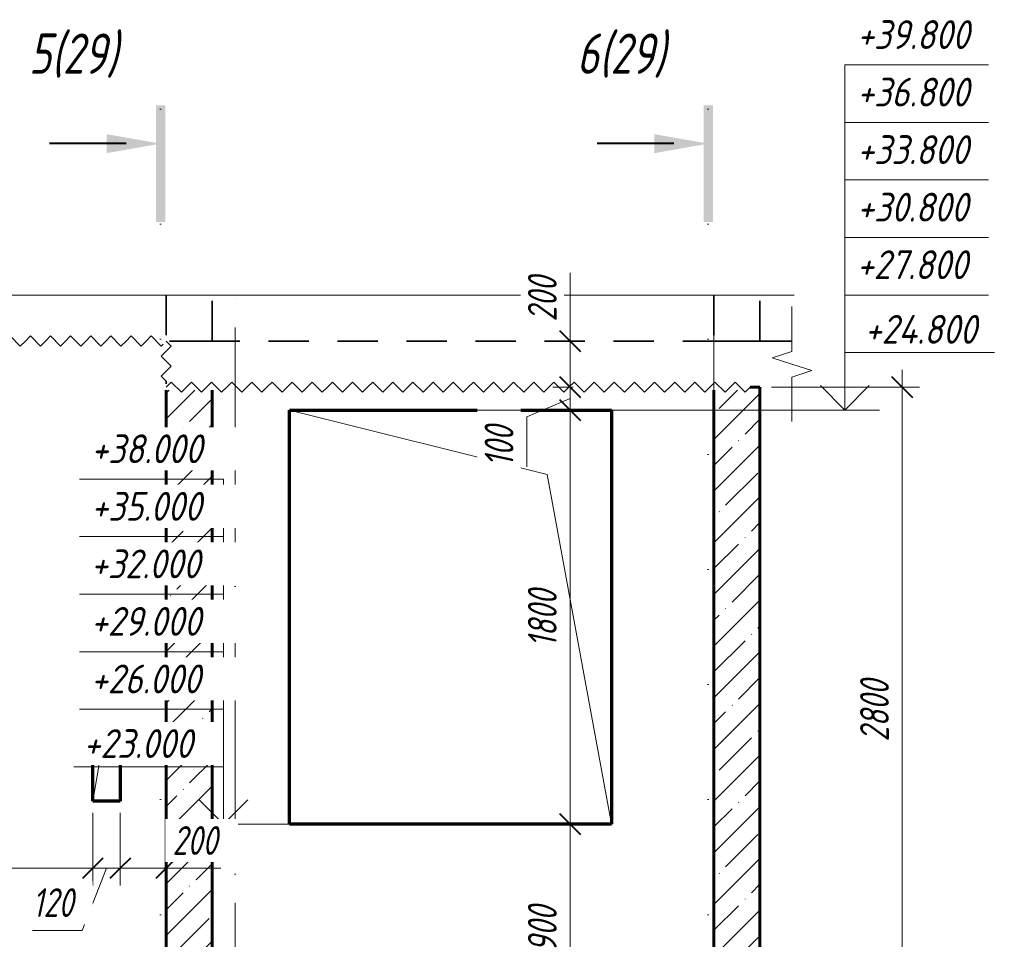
# Model space of a CAD drawing. Header units: millimetres. Extents: x -17461 to 60709, y 19491 to 27282.
# Tile 7 of 23: x -1087 to 3192, y 22500 to 26496. Entities that reach past the tile are written whole.
import ezdxf

# ---------------------------------------------------------------- set-up
doc = ezdxf.new("R2010")
doc.units = ezdxf.units.MM
for name, pattern in [('01 Штриховая _4 мм_', [300, 175, -125]), ('ADSK_Линия разреза', [1000, 0, -500, 0, -500]), ('ADSK_Линия сетки', [1250, 1000, -125, 0, -125]), ('ADSK_Невидимые', [250, 150, -100]), ('ADSK_Пунктирная_п5', [250, 0, -250])]:
    doc.linetypes.add(name, pattern=pattern)
for name, color, linetype, lineweight in [('A-____-____-DIMS', 211, 'Continuous', 9), ('A-____-____-DIMS-50', 211, 'Continuous', 9), ('A-____-NOTE-TEXT', 131, 'Continuous', 20), ('A-DETL-GENF-HDLN', 90, 'ADSK_Невидимые', 20), ('A-DETL-GENF-OTLN', 92, 'Continuous', 20), ('A-DOOR-____-OTLN', 31, 'Continuous', 20), ('A-FLOR-____-MCUT', 192, 'Continuous', 50), ('A-GLAZ-____-OTLN', 151, 'Continuous', 20), ('A-WALL-____-MCUT', 113, 'Continuous', 50), ('A-WALL-____-OTLN', 113, 'Continuous', 20), ('A-WALL-____-PATT', 111, 'Continuous', 50), ('G-____-____-DIMS', 111, 'Continuous', 9), ('G-____-____-SYMB', 111, 'ADSK_Пунктирная_п5', 20), ('S-GRID-____-OTLN', 1, 'Continuous', 9)]:
    doc.layers.add(name, color=color, linetype=linetype, lineweight=lineweight)
doc.styles.add('GOST Common_I_1', font='GOST Common Italic.ttf', dxfattribs={"width": 0.8, "height": 125})
doc.styles.add('GOST Common_I_2', font='GOST Common Italic.ttf', dxfattribs={"width": 0.9, "height": 125})
doc.styles.add('GOST Common_I_3', font='GOST Common Italic.ttf', dxfattribs={"width": 0.8, "height": 175})
doc.dimstyles.new('ADSK_Округление_5мм__Узкий_', dxfattribs={"dimscale": 304.8, "dimtxt": 0.412449, "dimasz": 0.295276, "dimexe": 0.246063, "dimexo": 0.000538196, "dimgap": 0.065617, "dimtad": 1, "dimdec": 0, "dimlfac": 304.8, "dimrnd": 5, "dimdsep": 46, "dimtxsty": 'GOST Common_I_1', "dimblk1": 'OBLIQUE', "dimblk2": 'OBLIQUE', "dimsah": 1, "dimcen": 0.09, "dimdle": 0.246063, "dimazin": 0, "dimtfac": 1, "dimtdec": 4, "dimtix": 1, "dimtmove": 0, "dimatfit": 3, "dimfxl": 1, "dimtvp": 1, "dimtfill": 1, "dimtolj": 1, "dimtzin": 0, "dimlwd": 20, "dimlwe": 20, "dimarcsym": 2})
doc.dimstyles.new('ADSK_Округление_5мм__Узкий__1', dxfattribs={"dimscale": 304.8, "dimtxt": 0.412449, "dimasz": 0.295276, "dimexe": 0.246063, "dimexo": 0.000538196, "dimgap": 0.065617, "dimtad": 1, "dimdec": 0, "dimlfac": 304.8, "dimrnd": 5, "dimdsep": 46, "dimtxsty": 'GOST Common_I_1', "dimblk1": 'OBLIQUE', "dimblk2": 'OBLIQUE', "dimsah": 1, "dimcen": 0.09, "dimdle": 0.246063, "dimazin": 0, "dimtfac": 1, "dimtdec": 4, "dimtix": 1, "dimtmove": 1, "dimatfit": 3, "dimfxl": 1, "dimtvp": 1, "dimtfill": 1, "dimtolj": 1, "dimtzin": 0, "dimlwd": 20, "dimlwe": 20, "dimarcsym": 2})
pattern_1 = [(45, (-35006.47, 44760), (-112.2532, 112.2532), []), (45, (-34894.21, 44760), (-112.2532, 112.2532), [198.438, -39.688, 1.676, -38.011])]

# ---------------------------------------------------------------- blocks, each defined once
blk = doc.blocks.new('ADSK_Окно_ПроемПрямоугольный - ADSK_Окно_ПроемПрямоугольный-V3-КЖ1_Р_ВЭ8_Опалубка_2')
at = {"layer": 'A-DETL-GENF-HDLN'}
for p, q in [((34135, 24800), (32735, 24800)), ((32735, 24800), (32735, 23000)), ((34135, 23000), (34135, 24800)), ((32735, 23000), (34135, 23000))]:
    blk.add_line(p, q, dxfattribs=at)
at = {"layer": 'A-DETL-GENF-OTLN'}
for p, q in [((33855, 24520), (32735, 24800)), ((34135, 23000), (33855, 24520))]:
    blk.add_line(p, q, dxfattribs=at)
blk = doc.blocks.new('ADSK_Дверь_ПроемПрямоугольный - ADSK_Дверь_ПроемПрямоугольный-1820829-КЖ1_Р_ВЭ8_Опалубка_2')
at = {"layer": 'A-DETL-GENF-HDLN'}
for p, q in [((31880.3, 23300), (32000.3, 23300)), ((31880.3, 23100), (31880.3, 23300)), ((32000.3, 23300), (32000.3, 23100))]:
    blk.add_line(p, q, dxfattribs=at)
at = {"layer": 'A-DETL-GENF-OTLN'}
for p, q in [((31910.3, 23270), (32000.3, 23300)), ((31880.3, 23100), (31910.3, 23270))]:
    blk.add_line(p, q, dxfattribs=at)
blk = doc.blocks.new('ADSK_Обрыв_Линия - ADSK_Обрыв_линия-1421234-КЖ1_Р_ВЭ8_Опалубка_2')
at = {"layer": 'A-DETL-GENF-OTLN'}
blk.add_line((31160.8, 25300), (34779, 25300), dxfattribs=at)
blk = doc.blocks.new('ADSK_Обрыв_Линия - ADSK_Обрыв_линия-1072157-КЖ1_Р_ВЭ8_Опалубка_2')
at = {"layer": 'A-DETL-GENF-OTLN'}
for p, q in [((27030, 22056.3), (27030, 22100)), ((27030, 21900), (27030, 21945))]:
    blk.add_line(p, q, dxfattribs=at)
blk = doc.blocks.new('Последовательность узлов - 3мм масшт 15-1752345-КЖ1_Р_ВЭ8_Опалубка_2')
at = {"layer": 'A-DETL-GENF-OTLN'}
for p, q in [((31521.9, 25121.9), (31565.6, 25078.1)), ((31587.5, 25100), (31609.4, 25121.9)), ((31609.4, 25121.9), (31653.1, 25078.1)), ((31675, 25100), (31696.9, 25121.9)), ((31696.9, 25121.9), (31740.6, 25078.1)), ((31762.5, 25100), (31784.4, 25121.9)), ((31784.4, 25121.9), (31828.1, 25078.1)), ((31850, 25100), (31871.9, 25121.9)), ((31871.9, 25121.9), (31915.6, 25078.1)), ((31937.5, 25100), (31959.4, 25121.9)), ((31959.4, 25121.9), (32003.1, 25078.1)), ((32025, 25100), (32046.9, 25121.9)), ((32046.9, 25121.9), (32090.6, 25078.1)), ((32112.5, 25100), (32134.4, 25121.9)), ((32134.4, 25121.9), (32178.1, 25078.1)), ((31587.5, 25100), (31565.6, 25078.1)), ((31675, 25100), (31653.1, 25078.1)), ((31762.5, 25100), (31740.6, 25078.1)), ((31850, 25100), (31828.1, 25078.1)), ((31937.5, 25100), (31915.6, 25078.1)), ((32025, 25100), (32003.1, 25078.1)), ((32112.5, 25100), (32090.6, 25078.1)), ((32186, 25086), (32178.1, 25078.1))]:
    blk.add_line(p, q, dxfattribs=at)
blk = doc.blocks.new('Последовательность узлов - 3мм масшт 15-V5-КЖ1_Р_ВЭ8_Опалубка_2')
at = {"layer": 'A-DETL-GENF-OTLN'}
for p, q in [((30255, 24900), (30276.875, 24921.875)), ((30276.875, 24921.875), (30320.625, 24878.125)), ((30342.5, 24900), (30364.375, 24921.875)), ((30364.375, 24921.875), (30408.125, 24878.125)), ((30342.5, 24900), (30320.625, 24878.125)), ((30430, 24900), (30408.125, 24878.125))]:
    blk.add_line(p, q, dxfattribs=at)
blk = doc.blocks.new('Последовательность узлов - 3мм масшт 15-V6-КЖ1_Р_ВЭ8_Опалубка_2')
at = {"layer": 'A-DETL-GENF-OTLN'}
for p, q in [((32200, 24900), (32221.9, 24921.9)), ((32265.6, 24878.1), (32221.9, 24921.9)), ((32287.5, 24900), (32309.4, 24921.9)), ((32353.1, 24878.1), (32309.4, 24921.9)), ((32375, 24900), (32396.9, 24921.9)), ((32440.6, 24878.1), (32396.9, 24921.9)), ((32462.5, 24900), (32484.4, 24921.9)), ((32528.1, 24878.1), (32484.4, 24921.9)), ((32550, 24900), (32571.9, 24921.9)), ((32615.6, 24878.1), (32571.9, 24921.9)), ((32637.5, 24900), (32659.4, 24921.9)), ((32703.1, 24878.1), (32659.4, 24921.9)), ((32725, 24900), (32746.9, 24921.9)), ((32790.6, 24878.1), (32746.9, 24921.9)), ((32812.5, 24900), (32834.4, 24921.9)), ((32878.1, 24878.1), (32834.4, 24921.9)), ((32900, 24900), (32921.9, 24921.9)), ((32965.6, 24878.1), (32921.9, 24921.9)), ((32987.5, 24900), (33009.4, 24921.9)), ((33053.1, 24878.1), (33009.4, 24921.9)), ((33075, 24900), (33096.9, 24921.9)), ((33140.6, 24878.1), (33096.9, 24921.9)), ((33162.5, 24900), (33184.4, 24921.9)), ((33228.1, 24878.1), (33184.4, 24921.9)), ((33250, 24900), (33271.9, 24921.9)), ((33315.6, 24878.1), (33271.9, 24921.9)), ((33337.5, 24900), (33359.4, 24921.9)), ((33403.1, 24878.1), (33359.4, 24921.9)), ((33425, 24900), (33446.9, 24921.9)), ((33490.6, 24878.1), (33446.9, 24921.9)), ((33512.5, 24900), (33534.4, 24921.9)), ((33578.1, 24878.1), (33534.4, 24921.9)), ((33600, 24900), (33621.9, 24921.9)), ((33665.6, 24878.1), (33621.9, 24921.9)), ((33687.5, 24900), (33709.4, 24921.9)), ((33753.1, 24878.1), (33709.4, 24921.9)), ((33775, 24900), (33796.9, 24921.9)), ((33840.6, 24878.1), (33796.9, 24921.9)), ((33862.5, 24900), (33884.4, 24921.9)), ((33928.1, 24878.1), (33884.4, 24921.9)), ((33950, 24900), (33971.9, 24921.9)), ((34015.6, 24878.1), (33971.9, 24921.9)), ((34037.5, 24900), (34059.4, 24921.9)), ((34103.1, 24878.1), (34059.4, 24921.9)), ((34125, 24900), (34146.9, 24921.9)), ((34190.6, 24878.1), (34146.9, 24921.9)), ((34212.5, 24900), (34234.4, 24921.9)), ((34278.1, 24878.1), (34234.4, 24921.9)), ((34300, 24900), (34321.9, 24921.9)), ((34365.6, 24878.1), (34321.9, 24921.9)), ((34387.5, 24900), (34409.4, 24921.9)), ((34453.1, 24878.1), (34409.4, 24921.9)), ((34475, 24900), (34496.9, 24921.9)), ((34540.6, 24878.1), (34496.9, 24921.9)), ((34562.5, 24900), (34584.4, 24921.9)), ((34628.1, 24878.1), (34584.4, 24921.9)), ((34650, 24900), (34671.9, 24921.9)), ((34715.6, 24878.1), (34671.9, 24921.9)), ((32287.5, 24900), (32265.6, 24878.1)), ((32375, 24900), (32353.1, 24878.1)), ((32462.5, 24900), (32440.6, 24878.1)), ((32550, 24900), (32528.1, 24878.1)), ((32637.5, 24900), (32615.6, 24878.1)), ((32725, 24900), (32703.1, 24878.1)), ((32812.5, 24900), (32790.6, 24878.1)), ((32900, 24900), (32878.1, 24878.1)), ((32987.5, 24900), (32965.6, 24878.1)), ((33075, 24900), (33053.1, 24878.1)), ((33162.5, 24900), (33140.6, 24878.1)), ((33250, 24900), (33228.1, 24878.1)), ((33337.5, 24900), (33315.6, 24878.1)), ((33425, 24900), (33403.1, 24878.1)), ((33512.5, 24900), (33490.6, 24878.1)), ((33600, 24900), (33578.1, 24878.1)), ((33687.5, 24900), (33665.6, 24878.1)), ((33775, 24900), (33753.1, 24878.1)), ((33862.5, 24900), (33840.6, 24878.1)), ((33950, 24900), (33928.1, 24878.1)), ((34037.5, 24900), (34015.6, 24878.1)), ((34125, 24900), (34103.1, 24878.1)), ((34212.5, 24900), (34190.6, 24878.1)), ((34300, 24900), (34278.1, 24878.1)), ((34387.5, 24900), (34365.6, 24878.1)), ((34475, 24900), (34453.1, 24878.1)), ((34562.5, 24900), (34540.6, 24878.1)), ((34650, 24900), (34628.1, 24878.1)), ((34737.5, 24900), (34715.6, 24878.1))]:
    blk.add_line(p, q, dxfattribs=at)
blk = doc.blocks.new('Разрез - Номер вида и Номер листа спереди_3_5 мм-6455-КЖ1_Р_ВЭ8_Опалубка_2')
at = {"layer": 'G-____-____-SYMB', "linetype": 'Continuous', "lineweight": 9}
for points in [[(27425.3, 25617.8), (27385.4, 25617.8), (27385.4, 26124.4), (27425.3, 26124.4)], [(27171.4, 25998.9), (27405.1, 25957.7), (27171.4, 25916.5)]]:
    blk.add_hatch(color=256, dxfattribs=at).paths.add_polyline_path(points)
at = {"layer": 'G-____-____-SYMB', "linetype": 'Continuous', "lineweight": 40}
blk.add_line((27255.1, 25957.7), (26921.9, 25957.7), dxfattribs=at)
blk = doc.blocks.new('DIMBLOCK36-КЖ1_Р_ВЭ8_Опалубка_2')
at = {"layer": 'A-____-____-DIMS-50', "lineweight": 20}
for p, q in [((2748.7, 24975), (2748.7, 22025)), ((2748.7, 24900), (2180.2, 24900)), ((2748.7, 24900), (2823.7, 24900)), ((2748.7, 22100), (2180.2, 22100)), ((2748.7, 22100), (2823.7, 22100))]:
    blk.add_line(p, q, dxfattribs=at)
at = {"layer": 'A-____-____-DIMS-50', "lineweight": 40}
for p, q in [((2748.7, 24900), (2703.7, 24945)), ((2748.7, 24900), (2793.7, 24855)), ((2748.7, 22100), (2703.7, 22145)), ((2748.7, 22100), (2793.7, 22055))]:
    blk.add_line(p, q, dxfattribs=at)
at = {"layer": 'A-____-____-DIMS-50', "color": 0, "lineweight": 20, "insert": (2565.3, 23359.4), "char_height": 125, "width": 337.511, "attachment_point": 1, "rotation": 90, "line_spacing_factor": 1.022761, "style": 'GOST Common_I_1', "bg_fill": 3, "box_fill_scale": 1.25, "bg_fill_color": 256, "bg_fill_true_color": 13158600, "bg_fill_transparency": 0}
blk.add_mtext('2800', dxfattribs=at)
blk = doc.blocks.new('_Oblique')
at = {"color": 0, "linetype": 'ByBlock', "lineweight": -2}
blk.add_line((-0.5, -0.5), (0.5, 0.5), dxfattribs=at)
blk = doc.blocks.new('DIMBLOCK37-КЖ1_Р_ВЭ8_Опалубка_2')
at = {"layer": 'A-____-____-DIMS-50', "lineweight": 20}
for p, q in [((1305.2, 25395.9), (1305.2, 25160)), ((1305.2, 25175), (1305.2, 24900)), ((1305.2, 25160), (1305.2, 25000)), ((1305.2, 25100), (1230.2, 25100)), ((1305.2, 25100), (1318.8, 25100)), ((1305.2, 24900), (1230.2, 24900)), ((1305.2, 24900), (1318.8, 24900))]:
    blk.add_line(p, q, dxfattribs=at)
at = {"layer": 'A-____-____-DIMS-50', "lineweight": 40}
for p, q in [((1305.2, 25100), (1260.2, 25145)), ((1305.2, 25100), (1350.2, 25055)), ((1305.2, 24900), (1260.2, 24945)), ((1305.2, 24900), (1350.2, 24855))]:
    blk.add_line(p, q, dxfattribs=at)
at = {"layer": 'A-____-____-DIMS-50', "color": 0, "lineweight": 20, "insert": (1121.9, 25185), "char_height": 125, "width": 253.133, "attachment_point": 1, "rotation": 90, "line_spacing_factor": 1.022761, "style": 'GOST Common_I_1', "bg_fill": 3, "box_fill_scale": 1.25, "bg_fill_color": 256, "bg_fill_true_color": 13158600, "bg_fill_transparency": 0}
blk.add_mtext('200', dxfattribs=at)
blk = doc.blocks.new('DIMBLOCK38-КЖ1_Р_ВЭ8_Опалубка_2')
at = {"layer": 'A-____-____-DIMS-50', "lineweight": 40}
for p, q in [((1305.2, 24900), (1260.2, 24945)), ((1305.2, 24900), (1350.2, 24855)), ((1305.2, 24800), (1260.2, 24845)), ((1305.2, 24800), (1350.2, 24755))]:
    blk.add_line(p, q, dxfattribs=at)
at = {"layer": 'A-____-____-DIMS-50', "lineweight": 20}
for p, q in [((1305.2, 24900), (1230.2, 24900)), ((1305.2, 24900), (1305.2, 24800)), ((1305.2, 24900), (1318.8, 24900)), ((1117.3, 24770.2), (1305.2, 24850)), ((1305.2, 24800), (1230.2, 24800)), ((1305.2, 24800), (1318.8, 24800)), ((1117.3, 24553.4), (1117.3, 24770.2))]:
    blk.add_line(p, q, dxfattribs=at)
at = {"layer": 'A-____-____-DIMS-50', "color": 0, "lineweight": 20, "insert": (933.9, 24553.4), "char_height": 125, "width": 230.121, "attachment_point": 1, "rotation": 90, "line_spacing_factor": 1.022761, "style": 'GOST Common_I_1', "bg_fill": 3, "box_fill_scale": 1.25, "bg_fill_color": 256, "bg_fill_true_color": 13158600, "bg_fill_transparency": 0}
blk.add_mtext('100', dxfattribs=at)
blk = doc.blocks.new('DIMBLOCK39-КЖ1_Р_ВЭ8_Опалубка_2')
at = {"layer": 'A-____-____-DIMS-50', "lineweight": 40}
for p, q in [((1305.2, 24800), (1260.2, 24845)), ((1305.2, 24800), (1350.2, 24755)), ((1305.2, 23000), (1260.2, 23045)), ((1305.2, 23000), (1350.2, 22955))]:
    blk.add_line(p, q, dxfattribs=at)
at = {"layer": 'A-____-____-DIMS-50', "lineweight": 20}
for p, q in [((1305.2, 24800), (1230.2, 24800)), ((1305.2, 24800), (1305.2, 23000)), ((1305.2, 24800), (1318.8, 24800)), ((1305.2, 23000), (1230.2, 23000)), ((1305.2, 23000), (1318.8, 23000))]:
    blk.add_line(p, q, dxfattribs=at)
at = {"layer": 'A-____-____-DIMS-50', "color": 0, "lineweight": 20, "insert": (1121.9, 23769), "char_height": 125, "width": 314.499, "attachment_point": 1, "rotation": 90, "line_spacing_factor": 1.022761, "style": 'GOST Common_I_1', "bg_fill": 3, "box_fill_scale": 1.25, "bg_fill_color": 256, "bg_fill_true_color": 13158600, "bg_fill_transparency": 0}
blk.add_mtext('1800', dxfattribs=at)
blk = doc.blocks.new('DIMBLOCK40-КЖ1_Р_ВЭ8_Опалубка_2')
at = {"layer": 'A-____-____-DIMS-50', "lineweight": 40}
for p, q in [((1305.2, 23000), (1260.2, 23045)), ((1305.2, 23000), (1350.2, 22955)), ((1305.2, 22100), (1260.2, 22145)), ((1305.2, 22100), (1350.2, 22055))]:
    blk.add_line(p, q, dxfattribs=at)
at = {"layer": 'A-____-____-DIMS-50', "lineweight": 20}
for p, q in [((1305.2, 23000), (1230.2, 23000)), ((1305.2, 23000), (1305.2, 22025)), ((1305.2, 23000), (1318.8, 23000)), ((1305.2, 22100), (1230.2, 22100)), ((1305.2, 22100), (1318.8, 22100))]:
    blk.add_line(p, q, dxfattribs=at)
at = {"layer": 'A-____-____-DIMS-50', "color": 0, "lineweight": 20, "insert": (1121.9, 22444.5), "char_height": 125, "width": 253.133, "attachment_point": 1, "rotation": 90, "line_spacing_factor": 1.022761, "style": 'GOST Common_I_1', "bg_fill": 3, "box_fill_scale": 1.25, "bg_fill_color": 256, "bg_fill_true_color": 13158600, "bg_fill_transparency": 0}
blk.add_mtext('900', dxfattribs=at)
blk = doc.blocks.new('Высотные отметки - Стрелка вверх-6399-КЖ1_Р_ВЭ8_Опалубка_2')
at = {"layer": 'A-____-NOTE-TEXT'}
for p, q in [((26657.7, 22350), (26007.7, 22350)), ((26657.7, 22100), (26657.7, 22350)), ((26657.7, 22100), (26551.6, 22206.1)), ((26657.7, 22100), (26763.7, 22206.1)), ((26807.7, 22100), (26507.7, 22100))]:
    blk.add_line(p, q, dxfattribs=at)
blk = doc.blocks.new('030_Группа отметок вверх_ТиповАннот_ - 030_Группа отметок вверх_ТиповАннот_-1592594-КЖ1_Р_ВЭ8_Опалубка_2')
at = {"layer": 'A-____-NOTE-TEXT'}
for p, q in [((31448.1, 24930), (30823.1, 24930)), ((30823.1, 24930), (30823.1, 24680)), ((31448.1, 24680), (30823.1, 24680)), ((30823.1, 24680), (30823.1, 24430)), ((31448.1, 24430), (30823.1, 24430)), ((30823.1, 24430), (30823.1, 24180)), ((31448.1, 24180), (30823.1, 24180)), ((30823.1, 24180), (30823.1, 23930)), ((30823.1, 23680), (30823.1, 23930)), ((31448.1, 23930), (30823.1, 23930))]:
    blk.add_line(p, q, dxfattribs=at)
blk = doc.blocks.new('030_Группа отметок вверх_ТиповАннот_ - 030_Группа отметок вверх_ТиповАннот_-1592595-КЖ1_Р_ВЭ8_Опалубка_2')
at = {"layer": 'A-____-NOTE-TEXT'}
for p, q in [((26037.6, 26400), (26662.6, 26400)), ((26662.6, 26400), (26662.6, 26150)), ((26037.6, 26150), (26662.6, 26150)), ((26662.6, 26150), (26662.6, 25900)), ((26037.6, 25900), (26662.6, 25900)), ((26662.6, 25900), (26662.6, 25650)), ((26037.6, 25650), (26662.6, 25650)), ((26662.6, 25650), (26662.6, 25400)), ((26037.6, 25400), (26662.6, 25400)), ((26662.6, 25150), (26662.6, 25400))]:
    blk.add_line(p, q, dxfattribs=at)
blk = doc.blocks.new('DIMBLOCK47-КЖ1_Р_ВЭ8_Опалубка_2')
at = {"layer": 'A-____-____-DIMS-50', "lineweight": 20}
for p, q in [((-1729.5, 22808.7), (-1729.5, 23050)), ((-769.5, 22808.7), (-769.5, 23050)), ((-1729.5, 22808.7), (-769.5, 22808.7)), ((-1729.5, 22808.7), (-1729.5, 22733.7)), ((-769.5, 22808.7), (-769.5, 22733.7))]:
    blk.add_line(p, q, dxfattribs=at)
at = {"layer": 'A-____-____-DIMS-50', "lineweight": 40}
for p, q in [((-1729.5, 22808.7), (-1684.5, 22853.7)), ((-769.5, 22808.7), (-724.5, 22853.7)), ((-1729.5, 22808.7), (-1774.5, 22763.7)), ((-769.5, 22808.7), (-814.5, 22763.7))]:
    blk.add_line(p, q, dxfattribs=at)
at = {"layer": 'A-____-____-DIMS-50', "color": 0, "lineweight": 20, "insert": (-1355, 22992.1), "char_height": 125, "width": 253.133, "attachment_point": 1, "line_spacing_factor": 1.022761, "style": 'GOST Common_I_1', "bg_fill": 3, "box_fill_scale": 1.25, "bg_fill_color": 256, "bg_fill_true_color": 13158600, "bg_fill_transparency": 0}
blk.add_mtext('960', dxfattribs=at)
blk = doc.blocks.new('DIMBLOCK48-КЖ1_Р_ВЭ8_Опалубка_2')
at = {"layer": 'A-____-____-DIMS-50', "lineweight": 20}
for p, q in [((-769.5, 22808.7), (-769.5, 23050)), ((-649.5, 22808.7), (-649.5, 23050)), ((-814.7, 22538.7), (-709.5, 22808.7)), ((-769.5, 22808.7), (-649.5, 22808.7)), ((-769.5, 22808.7), (-769.5, 22733.7)), ((-649.5, 22808.7), (-649.5, 22733.7)), ((-1031.5, 22538.7), (-814.7, 22538.7))]:
    blk.add_line(p, q, dxfattribs=at)
at = {"layer": 'A-____-____-DIMS-50', "lineweight": 40}
for p, q in [((-769.5, 22808.7), (-724.5, 22853.7)), ((-649.5, 22808.7), (-604.5, 22853.7)), ((-769.5, 22808.7), (-814.5, 22763.7)), ((-649.5, 22808.7), (-694.5, 22763.7))]:
    blk.add_line(p, q, dxfattribs=at)
at = {"layer": 'A-____-____-DIMS-50', "color": 0, "lineweight": 20, "insert": (-1031.5, 22722.1), "char_height": 125, "width": 230.121, "attachment_point": 1, "line_spacing_factor": 1.022761, "style": 'GOST Common_I_1', "bg_fill": 3, "box_fill_scale": 1.25, "bg_fill_color": 256, "bg_fill_true_color": 13158600, "bg_fill_transparency": 0}
blk.add_mtext('120', dxfattribs=at)
blk = doc.blocks.new('DIMBLOCK49-КЖ1_Р_ВЭ8_Опалубка_2')
at = {"layer": 'A-____-____-DIMS-50', "lineweight": 20}
for p, q in [((-649.5, 22808.7), (-649.5, 23050)), ((-649.5, 22808.7), (-374.8, 22808.7)), ((-649.5, 22808.7), (-649.5, 22733.7)), ((-448.2, 22808.7), (-549.6, 22808.7)), ((-449.8, 22808.7), (-449.8, 22822.3)), ((-449.8, 22808.7), (-449.8, 22733.7)), ((-212.3, 22808.7), (-448.2, 22808.7))]:
    blk.add_line(p, q, dxfattribs=at)
at = {"layer": 'A-____-____-DIMS-50', "lineweight": 40}
for p, q in [((-649.5, 22808.7), (-604.5, 22853.7)), ((-449.8, 22808.7), (-404.8, 22853.7)), ((-649.5, 22808.7), (-694.5, 22763.7)), ((-449.8, 22808.7), (-494.8, 22763.7))]:
    blk.add_line(p, q, dxfattribs=at)
at = {"layer": 'A-____-____-DIMS-50', "color": 0, "lineweight": 20, "insert": (-423.2, 22992.1), "char_height": 125, "width": 253.133, "attachment_point": 1, "line_spacing_factor": 1.022761, "style": 'GOST Common_I_1', "bg_fill": 3, "box_fill_scale": 1.25, "bg_fill_color": 256, "bg_fill_true_color": 13158600, "bg_fill_transparency": 0}
blk.add_mtext('200', dxfattribs=at)

msp = doc.modelspace()

# ---------------------------------------------------------------- hatches: boundary and pattern name
at = {"layer": 'A-WALL-____-PATT', "lineweight": 9}
h = msp.add_hatch(dxfattribs=at)
h.set_pattern_fill('FP_1', color=256, style=0, pattern_type=2)
h.set_pattern_definition(pattern_1)
h.paths.add_polyline_path([(-449.7594, 22100), (-249.7594, 22100), (-249.7594, 24886), (-449.7594, 24886), (-449.7594, 23362.2241)])
h = msp.add_hatch(dxfattribs=at)
h.set_pattern_fill('FP_1', color=256, style=0, pattern_type=2)
h.set_pattern_definition(pattern_1)
h.paths.add_polyline_path([(2130.241, 22100), (2130.241, 24900), (2087.7406, 24900), (2087.7406, 24886), (1930.241, 24886), (1930.241, 22100)])

# ---------------------------------------------------------------- linework, layer by layer
at = {"layer": 'A-____-NOTE-TEXT'}
for p, q in [((2129.2881, 25300), (2279.2881, 25300)), ((2269.2881, 25100), (2269.2881, 25250)), ((2269.2881, 25055), (2182.6856, 25027.5)), ((2269.2881, 25000), (2182.6856, 25027.5)), ((2355.9383, 24971.8457), (2269.2881, 25000)), ((2269.2881, 24943.6913), (2355.9383, 24971.8457)), ((2269.2881, 24900), (2269.2881, 24750))]:
    msp.add_line(p, q, dxfattribs=at)
at = {"layer": 'A-FLOR-____-MCUT', "linetype": '01 Штриховая _4 мм_', "lineweight": 35}
for p, q in [((2269.2881, 25100), (-435.7594, 25100)), ((-449.7594, 24925), (-449.7594, 24914))]:
    msp.add_line(p, q, dxfattribs=at)
at = {"layer": 'A-WALL-____-MCUT', "linetype": '01 Штриховая _4 мм_', "lineweight": 35}
for p, q in [((-449.7594, 25300), (-449.7594, 25114)), ((-249.7594, 25100), (-249.7594, 25300)), ((1930.241, 25300), (1930.241, 25100)), ((2130.241, 25100), (2130.241, 25300)), ((-435.7594, 25100), (-249.7594, 25100)), ((1930.241, 25100), (2130.241, 25100))]:
    msp.add_line(p, q, dxfattribs=at)
at = {"layer": 'A-WALL-____-MCUT', "lineweight": 60}
for p, q in [((-449.7594, 24886), (-449.7594, 22100)), ((-249.7594, 22100), (-249.7594, 24886)), ((1930.241, 24886), (1930.241, 22100)), ((2130.241, 24900), (2087.7406, 24900)), ((2130.241, 22100), (2130.241, 24900))]:
    msp.add_line(p, q, dxfattribs=at)
at = {"layer": 'A-WALL-____-OTLN', "lineweight": 70}
for p, q in [((85.241, 24800), (1485.241, 24800)), ((85.241, 23000), (85.241, 24800)), ((1485.241, 24800), (1485.241, 23000)), ((-769.4994, 23300), (-649.4994, 23300)), ((-769.4994, 23100), (-769.4994, 23300)), ((-649.4994, 23300), (-649.4994, 23100)), ((-649.4994, 23100), (-769.4994, 23100)), ((1485.241, 23000), (85.241, 23000))]:
    msp.add_line(p, q, dxfattribs=at)
at = {"layer": 'G-____-____-DIMS', "lineweight": 20}
msp.add_line((85.241, 23000), (-201.3481, 23000), dxfattribs=at)
at = {"layer": 'G-____-____-SYMB', "linetype": 'ADSK_Линия разреза'}
for p, q in [((-474.6528, 26107.7025), (-474.6528, 20847.4741)), ((1905.3476, 26107.7025), (1905.3476, 20847.4741))]:
    msp.add_line(p, q, dxfattribs=at)
at = {"layer": 'S-GRID-____-OTLN', "linetype": 'ADSK_Линия сетки'}
for p, q in [((-149.759, 20408.7048), (-149.759, 25300)), ((1930.241, 20408.7048), (1930.241, 25300))]:
    msp.add_line(p, q, dxfattribs=at)

# ---------------------------------------------------------------- block references
at = {"layer": 'A-____-NOTE-TEXT'}
msp.add_blockref('Высотные отметки - Стрелка вверх-6399-КЖ1_Р_ВЭ8_Опалубка_2', (-26859.003, 900), dxfattribs=at)
at = {"layer": 'A-DETL-GENF-OTLN'}
for name in ['ADSK_Обрыв_Линия - ADSK_Обрыв_линия-1421234-КЖ1_Р_ВЭ8_Опалубка_2', 'Последовательность узлов - 3мм масшт 15-1752345-КЖ1_Р_ВЭ8_Опалубка_2', 'Последовательность узлов - 3мм масшт 15-V6-КЖ1_Р_ВЭ8_Опалубка_2']:
    msp.add_blockref(name, (-32649.759, 0), dxfattribs=at)
for name, p, rotation in [('Последовательность узлов - 3мм масшт 15-V5-КЖ1_Р_ВЭ8_Опалубка_2', (24450.2406, -5330), 90), ('ADSK_Обрыв_Линия - ADSK_Обрыв_линия-1072157-КЖ1_Р_ВЭ8_Опалубка_2', (29299.2881, 47000), 180)]:
    msp.add_blockref(name, p, dxfattribs=dict(at, rotation=rotation))
at = {"layer": 'A-DOOR-____-OTLN'}
msp.add_blockref('ADSK_Дверь_ПроемПрямоугольный - ADSK_Дверь_ПроемПрямоугольный-1820829-КЖ1_Р_ВЭ8_Опалубка_2', (-32649.759, 0), dxfattribs=at)
at = {"layer": 'A-GLAZ-____-OTLN'}
msp.add_blockref('ADSK_Окно_ПроемПрямоугольный - ADSK_Окно_ПроемПрямоугольный-V3-КЖ1_Р_ВЭ8_Опалубка_2', (-32649.759, 0), dxfattribs=at)
at = {"layer": 'G-____-____-SYMB', "linetype": 'Continuous', "lineweight": 40}
for p in [(-27879.7594, 0), (-25499.759, 0)]:
    msp.add_blockref('Разрез - Номер вида и Номер листа спереди_3_5 мм-6455-КЖ1_Р_ВЭ8_Опалубка_2', p, dxfattribs=at)

# ---------------------------------------------------------------- texts
at = {"layer": 'A-____-NOTE-TEXT', "lineweight": 9, "insert": (2552.5351, 26494.2026), "char_height": 125, "width": 627.721312, "attachment_point": 1, "style": 'GOST Common_I_2', "bg_fill": 3, "box_fill_scale": 1.25, "bg_fill_color": 256, "bg_fill_true_color": 13158600, "bg_fill_transparency": 0}
msp.add_mtext('+39.800', dxfattribs=at)
at = {"layer": 'G-____-____-DIMS', "lineweight": 20, "insert": (2585.0305, 25213.3535), "char_height": 125, "width": 633.585746, "attachment_point": 1, "line_spacing_factor": 1.022761, "style": 'GOST Common_I_2', "bg_fill": 3, "box_fill_scale": 1.25, "bg_fill_color": 256, "bg_fill_true_color": 13158600, "bg_fill_transparency": 0}
msp.add_mtext('+24.800', dxfattribs=at)
at = {"layer": 'G-____-____-SYMB', "linetype": 'Continuous', "lineweight": 9, "char_height": 175, "width": 513.08, "attachment_point": 1, "style": 'GOST Common_I_3'}
for s, insert in [('5(29)', (-1046.3525, 26436.5409)), ('6(29)', (1333.6479, 26436.5409))]:
    msp.add_mtext(s, dxfattribs=dict(at, insert=insert))

# ---------------------------------------------------------------- next in the draw order: block references
at = {"layer": 'A-____-NOTE-TEXT'}
msp.add_blockref('030_Группа отметок вверх_ТиповАннот_ - 030_Группа отметок вверх_ТиповАннот_-1592594-КЖ1_Р_ВЭ8_Опалубка_2', (-28324.1254, 1370), dxfattribs=at)

# ---------------------------------------------------------------- next in the draw order: texts
at = {"layer": 'A-____-NOTE-TEXT', "lineweight": 9, "insert": (-775.9587, 24694.2026), "char_height": 125, "width": 627.721312, "attachment_point": 1, "style": 'GOST Common_I_2', "bg_fill": 3, "box_fill_scale": 1.25, "bg_fill_color": 256, "bg_fill_true_color": 13158600, "bg_fill_transparency": 0}
msp.add_mtext('+38.000', dxfattribs=at)
at = {"layer": 'G-____-____-DIMS', "lineweight": 20, "insert": (-809.6851, 23413.3535), "char_height": 125, "width": 620.008909, "attachment_point": 1, "line_spacing_factor": 1.022761, "style": 'GOST Common_I_2', "bg_fill": 3, "box_fill_scale": 1.25, "bg_fill_color": 256, "bg_fill_true_color": 13158600, "bg_fill_transparency": 0}
msp.add_mtext('+23.000', dxfattribs=at)

# ---------------------------------------------------------------- next in the draw order: dimensions: what is measured, and where the dimension line sits
at = {"layer": 'A-____-____-DIMS', "lineweight": 20}
dim = msp.add_linear_dim(base=(1305.2081, 24900), p1=(1368.8477, 25100), p2=(1368.8477, 24900), angle=90, dimstyle='ADSK_Округление_5мм__Узкий__1', override={"dimpost": '<>', "dimfxl": 200}, dxfattribs=at)
dim.commit()
dim.dimension.update_dxf_attribs({"geometry": 'DIMBLOCK37-КЖ1_Р_ВЭ8_Опалубка_2', "text_midpoint": (1205.1879, 25311.5585), "dimtype": 160, "text_rotation": 90})
dim = msp.add_linear_dim(base=(2748.6941, 22100), p1=(2130.241, 24900), p2=(2130.241, 22100), angle=90, dimstyle='ADSK_Округление_5мм__Узкий_', override={"dimpost": '<>', "dimfxl": 2800}, dxfattribs=at)
dim.commit()
dim.dimension.update_dxf_attribs({"geometry": 'DIMBLOCK36-КЖ1_Р_ВЭ8_Опалубка_2', "text_midpoint": (2666.1941, 23500)})
dim = msp.add_linear_dim(base=(-769.4994, 22808.7084), p1=(-1729.4994, 23100), p2=(-769.4994, 23100), dimstyle='ADSK_Округление_5мм__Узкий_', override={"dimpost": '<>', "dimfxl": 960}, dxfattribs=at)
dim.commit()
dim.dimension.update_dxf_attribs({"geometry": 'DIMBLOCK47-КЖ1_Р_ВЭ8_Опалубка_2', "text_midpoint": (-1249.4994, 22891.2084)})

# ---------------------------------------------------------------- next in the draw order: block references
at = {"layer": 'A-____-NOTE-TEXT', "extrusion": (0, 0, -1)}
msp.add_blockref('Высотные отметки - Стрелка вверх-6399-КЖ1_Р_ВЭ8_Опалубка_2', (-29156.6795, 2700), dxfattribs=at)
at = {"layer": 'A-____-NOTE-TEXT'}
msp.add_blockref('030_Группа отметок вверх_ТиповАннот_ - 030_Группа отметок вверх_ТиповАннот_-1592595-КЖ1_Р_ВЭ8_Опалубка_2', (-26863.9373, -1900), dxfattribs=at)

# ---------------------------------------------------------------- next in the draw order: texts
at = {"layer": 'A-____-NOTE-TEXT', "lineweight": 9, "char_height": 125, "attachment_point": 1, "style": 'GOST Common_I_2', "bg_fill": 3, "box_fill_scale": 1.25, "bg_fill_color": 256, "bg_fill_true_color": 13158600, "bg_fill_transparency": 0}
for s, insert, width in [('+36.800', (2552.5351, 26244.2026), 627.721312), ('+33.800', (2552.5351, 25994.2026), 627.721312), ('+30.800', (2552.5351, 25744.2026), 627.721312), ('+27.800', (2551.1851, 25494.2026), 631.328906)]:
    msp.add_mtext(s, dxfattribs=dict(at, insert=insert, width=width))

# ---------------------------------------------------------------- next in the draw order: dimensions: what is measured, and where the dimension line sits
at = {"layer": 'A-____-____-DIMS', "lineweight": 20}
dim = msp.add_linear_dim(base=(1305.2081, 24800), p1=(1368.8477, 24900), p2=(1368.8477, 24800), angle=90, dimstyle='ADSK_Округление_5мм__Узкий__1', override={"dimpost": '<>', "dimfxl": 100}, dxfattribs=at)
dim.commit()
dim.dimension.update_dxf_attribs({"geometry": 'DIMBLOCK38-КЖ1_Р_ВЭ8_Опалубка_2', "text_midpoint": (1017.2466, 24668.4597), "dimtype": 160, "text_rotation": 90})
dim = msp.add_linear_dim(base=(-649.4994, 22808.7084), p1=(-769.4994, 23100), p2=(-649.4994, 23100), dimstyle='ADSK_Округление_5мм__Узкий__1', override={"dimpost": '<>', "dimfxl": 120}, dxfattribs=at)
dim.commit()
dim.dimension.update_dxf_attribs({"geometry": 'DIMBLOCK48-КЖ1_Р_ВЭ8_Опалубка_2', "text_midpoint": (-916.4362, 22638.7286), "dimtype": 160})

# ---------------------------------------------------------------- next in the draw order: texts
at = {"layer": 'A-____-NOTE-TEXT', "lineweight": 9, "char_height": 125, "attachment_point": 1, "style": 'GOST Common_I_2', "bg_fill": 3, "box_fill_scale": 1.25, "bg_fill_color": 256, "bg_fill_true_color": 13158600, "bg_fill_transparency": 0}
for s, insert, width in [('+35.000', (-775.9587, 24444.2026), 627.721312), ('+32.000', (-777.3087, 24194.2026), 631.328906), ('+29.000', (-777.3087, 23944.2026), 631.328906), ('+26.000', (-777.3087, 23694.2026), 631.328906)]:
    msp.add_mtext(s, dxfattribs=dict(at, insert=insert, width=width))

# ---------------------------------------------------------------- next in the draw order: dimensions: what is measured, and where the dimension line sits
at = {"layer": 'A-____-____-DIMS', "lineweight": 20}
dim = msp.add_linear_dim(base=(1305.2081, 23000), p1=(1368.8477, 24800), p2=(1368.8477, 23000), angle=90, dimstyle='ADSK_Округление_5мм__Узкий_', override={"dimpost": '<>', "dimfxl": 1800}, dxfattribs=at)
dim.commit()
dim.dimension.update_dxf_attribs({"geometry": 'DIMBLOCK39-КЖ1_Р_ВЭ8_Опалубка_2', "text_midpoint": (1222.7081, 23900)})
dim = msp.add_linear_dim(base=(-449.7594, 22808.7084), p1=(-649.4994, 23100), p2=(-449.7594, 22872.348), dimstyle='ADSK_Округление_5мм__Узкий__1', override={"dimpost": '<>', "dimfxl": 302.855594}, dxfattribs=at)
dim.commit()
dim.dimension.update_dxf_attribs({"geometry": 'DIMBLOCK49-КЖ1_Р_ВЭ8_Опалубка_2', "text_midpoint": (-296.6649, 22908.7286), "dimtype": 160})

# ---------------------------------------------------------------- next in the draw order: linework, layer by layer
at = {"layer": 'G-____-____-DIMS', "lineweight": 20}
msp.add_line((85.241, 24800), (2499.0246, 24800), dxfattribs=at)

# ---------------------------------------------------------------- next in the draw order: dimensions: what is measured, and where the dimension line sits
at = {"layer": 'A-____-____-DIMS', "lineweight": 20}
dim = msp.add_linear_dim(base=(1305.2081, 22100), p1=(1368.8477, 23000), p2=(1368.8477, 22100), angle=90, dimstyle='ADSK_Округление_5мм__Узкий_', override={"dimpost": '<>', "dimfxl": 900}, dxfattribs=at)
dim.commit()
dim.dimension.update_dxf_attribs({"geometry": 'DIMBLOCK40-КЖ1_Р_ВЭ8_Опалубка_2', "text_midpoint": (1221.9032, 22550)})

doc.saveas('drawing.dxf')
